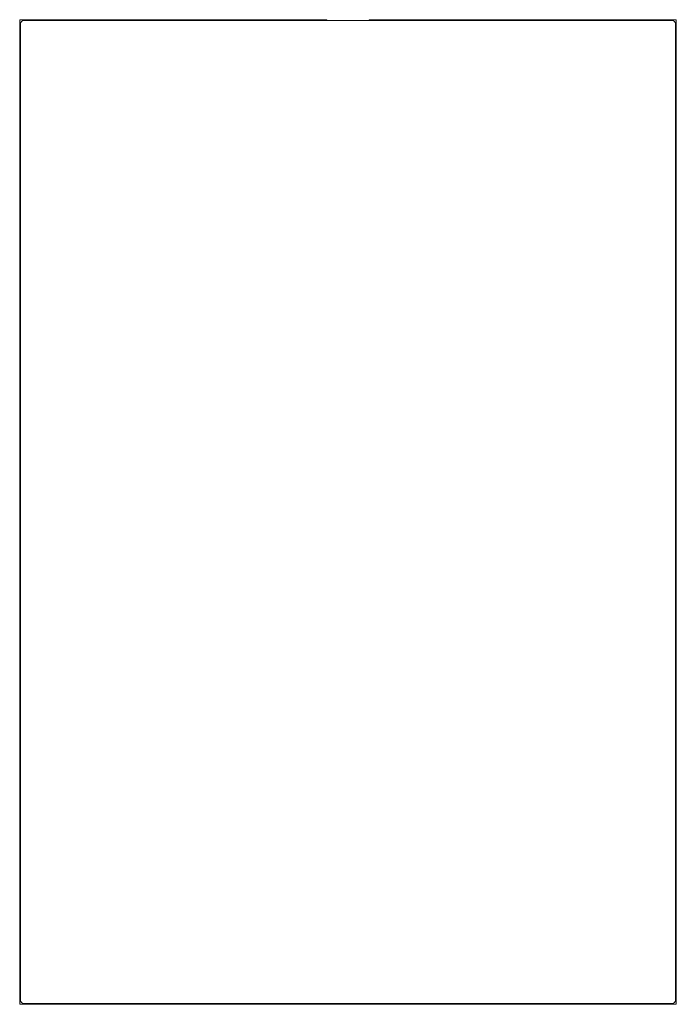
# Model space of a CAD drawing. Header units: millimetres. Extents: x 3362.79 to 3363.49, y 2021 to 2022.05.
import ezdxf

# ---------------------------------------------------------------- set-up
doc = ezdxf.new("R2010")
doc.units = ezdxf.units.MM
doc.layers.add('SANINDUSA', color=3, linetype='Continuous')

msp = doc.modelspace()

# ---------------------------------------------------------------- linework, layer by layer
at = {"layer": 'SANINDUSA', "linetype": 'Continuous', "lineweight": 15}
for p, q in [((3362.7857, 2020.9984), (3362.7857, 2022.0484)), ((3362.7857, 2022.0484), (3363.1132, 2022.0484)), ((3363.1132, 2022.0484), (3363.1132, 2022.0474)), ((3363.1582, 2022.0484), (3363.4857, 2022.0484)), ((3363.1582, 2022.0474), (3363.1582, 2022.0484)), ((3363.4857, 2022.0484), (3363.4857, 2020.9984)), ((3362.7867, 2021.0024), (3362.7867, 2022.0444)), ((3362.7897, 2022.0474), (3363.4817, 2022.0474)), ((3363.4847, 2022.0444), (3363.4847, 2021.0024)), ((3363.4857, 2020.9984), (3362.7857, 2020.9984)), ((3363.4817, 2020.9994), (3362.7897, 2020.9994))]:
    msp.add_line(p, q, dxfattribs=at)
for centre, start, end in [((3362.7897, 2022.0444), 90, 180), ((3363.4817, 2022.0444), 0, 90), ((3362.7897, 2021.0024), 180, 270), ((3363.4817, 2021.0024), 270, 0)]:
    msp.add_arc(centre, 0.003, start, end, dxfattribs=at)

doc.saveas('drawing.dxf')
